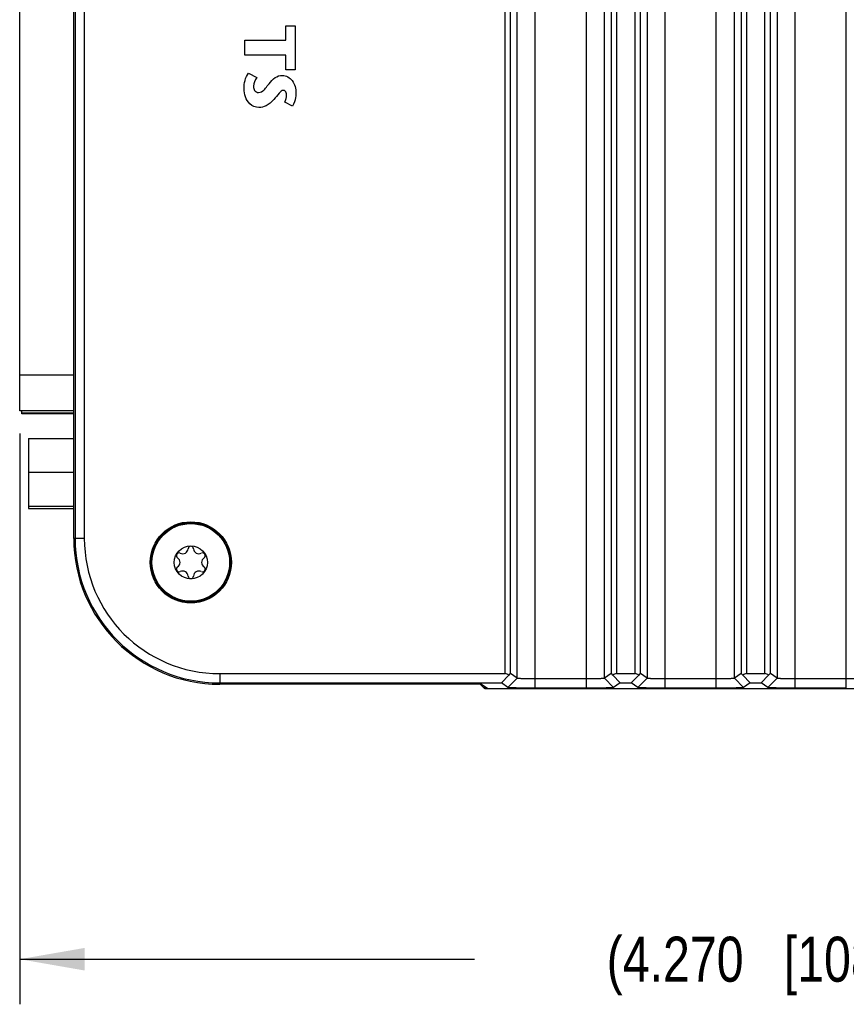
# Model space of a CAD drawing. Header units: inches. Extents: x 0 to 34, y 0 to 22.
# Tile 59 of 65: x 25.5 to 27.8, y 11.2 to 14. Entities that reach past the tile are written whole.
import ezdxf

# ---------------------------------------------------------------- set-up
doc = ezdxf.new("R2010")
doc.units = ezdxf.units.IN
doc.header["$LTSCALE"] = 1.87
doc.header["$MEASUREMENT"] = 0
doc.layers.get('0').update_dxf_attribs({"linetype": 'CONTINUOUS'})
doc.layers.add('02___PRT_ALL_AXES', color=7, linetype='CONTINUOUS')
doc.layers.add('DIMENSIONS', color=7, linetype='CONTINUOUS')
doc.styles.get("Standard").update_dxf_attribs({"font": 'txt', "width": 0.8})
doc.dimstyles.new('DIMSTYLE_1', dxfattribs={"dimtxt": 0.125, "dimasz": 0.18, "dimexe": 0.125, "dimexo": 0.0625, "dimgap": 0.0625, "dimtad": 0, "dimtih": 1, "dimtoh": 1, "dimdec": 3, "dimzin": 4, "dimdsep": 46, "dimtxsty": 'STANDARD', "dimblk": '_FILLED', "dimblk1": '_FILLED', "dimblk2": '_FILLED', "dimcen": 0.09, "dimadec": 0, "dimazin": 0, "dimtp": 0.001, "dimtm": 0.001, "dimtfac": 1, "dimtdec": 3, "dimtofl": 0, "dimtmove": 0, "dimatfit": 3, "dimldrblk": '_FILLED', "dimfxl": 1, "dimtolj": 1, "dimtzin": 4, "dimarcsym": 0})

# ---------------------------------------------------------------- blocks, each defined once
blk = doc.blocks.new('_FILLED')
at = {"color": 0, "linetype": 'BYBLOCK'}
blk.add_solid([(0, 0), (-1, 0.174), (-1, -0.174)], dxfattribs=at)
blk = doc.blocks.new('*D8')
at = {"layer": 'DIMENSIONS', "color": 2, "linetype": 'CONTINUOUS'}
for p, q in [((25.532, 12.8287), (25.532, 11.2461)), ((29.8025, 12.4751), (29.8025, 11.2461)), ((25.532, 11.3711), (26.7922, 11.3711)), ((29.8025, 11.3711), (28.5422, 11.3711))]:
    blk.add_line(p, q, dxfattribs=at)
at = {"layer": 'DIMENSIONS', "color": 2, "linetype": 'CONTINUOUS', "xscale": 0.18, "yscale": 0.18, "zscale": 0.18, "rotation": 180}
blk.add_blockref('_FILLED', (25.532, 11.3711), dxfattribs=at)
at = {"layer": 'DIMENSIONS', "color": 2, "linetype": 'CONTINUOUS', "xscale": 0.18, "yscale": 0.18, "zscale": 0.18}
blk.add_blockref('_FILLED', (29.8025, 11.3711), dxfattribs=at)
at = {"layer": 'DIMENSIONS', "color": 2, "linetype": 'CONTINUOUS', "insert": (27.6672, 11.4336), "char_height": 0.125, "width": 1.625, "attachment_point": 2, "line_spacing_factor": 0.9}
blk.add_mtext('(4.270{\\Ftxt.shx;\\W1.000000;\\H0.125000; }[108.47])', dxfattribs=at)

msp = doc.modelspace()

# ---------------------------------------------------------------- linework, layer by layer
at = {"color": 7, "linetype": 'CONTINUOUS'}
for p, q in [((27.6802, 12.1223), (27.6802, 17.2529)), ((27.8217, 12.1223), (27.8217, 17.2529)), ((27.6302, 17.2255), (27.6302, 12.1497)), ((26.8765, 12.1626), (26.8765, 17.2126)), ((26.8915, 12.1629), (26.8915, 17.2124)), ((27.1705, 17.2124), (27.1705, 12.1629)), ((27.1855, 17.2126), (27.1855, 12.1626)), ((27.2365, 12.1626), (27.2365, 17.2126)), ((27.2515, 12.1629), (27.2515, 17.2124)), ((27.5305, 17.2124), (27.5305, 12.1629)), ((27.5455, 17.2126), (27.5455, 12.1626)), ((27.5965, 12.1626), (27.5965, 17.2126)), ((27.6115, 12.1629), (27.6115, 17.2124)), ((25.6817, 12.5376), (25.6817, 16.8376)), ((25.6854, 16.8376), (25.6854, 12.5376)), ((25.711, 16.8376), (25.711, 12.5376)), ((26.9602, 12.1223), (26.9602, 14.8476)), ((27.1017, 12.1223), (27.1017, 14.8476)), ((27.3202, 12.1223), (27.3202, 14.8476)), ((27.4617, 12.1223), (27.4617, 14.8476)), ((26.9102, 12.1497), (26.9102, 14.8366)), ((27.1517, 12.1497), (27.1517, 14.8367)), ((27.2702, 14.8366), (27.2702, 12.1497)), ((27.5117, 12.1497), (27.5117, 14.8367)), ((25.532, 12.8912), (25.532, 14.4022)), ((25.532, 12.9912), (25.6817, 12.9912)), ((25.6817, 12.8912), (25.532, 12.8912)), ((25.5565, 12.8142), (25.5565, 12.6207)), ((25.5565, 12.8142), (25.6817, 12.8142)), ((25.5565, 12.7207), (25.6817, 12.7207)), ((25.5565, 12.6272), (25.6817, 12.6272)), ((25.5565, 12.6207), (25.6817, 12.6207)), ((25.711, 12.5376), (25.6817, 12.5376)), ((26.086, 12.1626), (26.8765, 12.1626)), ((26.086, 12.1626), (26.086, 12.1333)), ((26.8662, 12.137), (26.8866, 12.1586)), ((26.8846, 12.1241), (26.9102, 12.1497)), ((26.9102, 12.1497), (26.8915, 12.1629)), ((27.1017, 12.1479), (26.9602, 12.1479)), ((27.1705, 12.1629), (27.1517, 12.1497)), ((27.1773, 12.1241), (27.1517, 12.1497)), ((27.1957, 12.137), (27.1754, 12.1586)), ((27.1855, 12.1626), (27.2365, 12.1626)), ((27.2262, 12.137), (27.2466, 12.1586)), ((27.2446, 12.1241), (27.2702, 12.1497)), ((27.2702, 12.1497), (27.2515, 12.1629)), ((27.4617, 12.1479), (27.3202, 12.1479)), ((27.5305, 12.1629), (27.5117, 12.1497)), ((27.5373, 12.1241), (27.5117, 12.1497)), ((27.5557, 12.137), (27.5354, 12.1586)), ((27.5455, 12.1626), (27.5965, 12.1626)), ((27.5862, 12.137), (27.6066, 12.1586)), ((27.6046, 12.1241), (27.6302, 12.1497)), ((27.6302, 12.1497), (27.6115, 12.1629)), ((27.8217, 12.1479), (27.6802, 12.1479)), ((26.086, 12.137), (26.8662, 12.137)), ((26.8113, 12.1333), (26.086, 12.1333)), ((26.8195, 12.1211), (26.8073, 12.1333)), ((26.8113, 12.1333), (26.8287, 12.1211)), ((26.8201, 12.1211), (26.8195, 12.1211)), ((26.8201, 12.1211), (26.8201, 12.1271)), ((26.8201, 12.1211), (29.386, 12.1211)), ((26.8287, 12.1211), (26.8293, 12.1211)), ((26.8846, 12.1241), (26.8662, 12.137)), ((27.1017, 12.1223), (26.9602, 12.1223)), ((27.1957, 12.137), (27.1773, 12.1241)), ((27.1957, 12.137), (27.2262, 12.137)), ((27.2446, 12.1241), (27.2262, 12.137)), ((27.4617, 12.1223), (27.3202, 12.1223)), ((27.5557, 12.137), (27.5373, 12.1241)), ((27.5557, 12.137), (27.5862, 12.137)), ((27.6046, 12.1241), (27.5862, 12.137)), ((27.8217, 12.1223), (27.6802, 12.1223))]:
    msp.add_line(p, q, dxfattribs=at)
at = {"color": 40, "linetype": 'CONTINUOUS'}
for p, q in [((26.2688, 13.9185), (26.2688, 13.9586)), ((26.2688, 13.9586), (26.2948, 13.9586)), ((26.2948, 13.9586), (26.2948, 13.8365)), ((26.1558, 13.8766), (26.1558, 13.9185)), ((26.1558, 13.9185), (26.2688, 13.9185)), ((26.2688, 13.8766), (26.1558, 13.8766)), ((26.2688, 13.8365), (26.2688, 13.8766)), ((26.1661, 13.8274), (26.1892, 13.8147)), ((26.2948, 13.8365), (26.2688, 13.8365)), ((26.2879, 13.7358), (26.266, 13.7465))]:
    msp.add_line(p, q, dxfattribs=at)
at = {"color": 7, "linetype": 'CONTINUOUS'}
for radius in [0.1096, 0.1076, 0.0458]:
    msp.add_circle((26.006, 12.471), radius, dxfattribs=at)
for centre, radius, start, end in [((26.086, 12.5376), 0.4043, 180, 270), ((26.086, 12.5376), 0.4006, 180, 270), ((26.086, 12.5376), 0.375, 180, 270), ((25.9835, 12.5099), 0.015, 243.5573, 356.4427), ((26.006, 12.5085), 0.0075, 3.5573, 176.4427), ((26.0284, 12.5099), 0.015, 183.5573, 296.4427), ((25.9735, 12.4897), 0.0075, 63.5573, 236.4427), ((25.9611, 12.471), 0.015, 303.5573, 56.4427), ((26.0385, 12.4897), 0.0075, 303.5573, 116.4427), ((26.0509, 12.471), 0.015, 123.5573, 236.4427), ((25.9735, 12.4522), 0.0075, 123.5573, 296.4427), ((25.9835, 12.4321), 0.015, 3.5573, 116.4427), ((26.0284, 12.4321), 0.015, 63.5573, 176.4427), ((26.0385, 12.4522), 0.0075, 243.5573, 56.4427), ((26.006, 12.4335), 0.0075, 183.5573, 356.4427)]:
    msp.add_arc(centre, radius, start, end, dxfattribs=at)
for centre, major_axis, ratio, start_param, end_param in [((26.8765, 12.1472), (0, 0.0154), 0.975859, -0.738954, 0), ((26.8765, 12.1478), (0.015, 0.015), 0.029658, 0.005214, 0.80215), ((27.1855, 12.1478), (-0.015, 0.015), 0.029658, -0.80215, -0.005214), ((27.1855, 12.1472), (0, 0.0154), 0.975859, 0, 0.738954), ((27.2365, 12.1472), (0, 0.0154), 0.975859, -0.738954, 0), ((27.2365, 12.1478), (0.015, 0.015), 0.029658, 0.005214, 0.80215), ((27.5455, 12.1478), (-0.015, 0.015), 0.029658, -0.80215, -0.005214), ((27.5455, 12.1472), (0, 0.0154), 0.975859, 0, 0.738954), ((27.5965, 12.1472), (0, 0.0154), 0.975859, -0.738954, 0), ((27.5965, 12.1478), (0.015, 0.015), 0.029658, 0.005214, 0.80215)]:
    msp.add_ellipse(centre, major_axis=major_axis, ratio=ratio, start_param=start_param, end_param=end_param, dxfattribs=at)
at = {"color": 40, "linetype": 'CONTINUOUS'}
for points in [[(26.1534, 13.7837), (26.1534, 13.7988), (26.1566, 13.8155), (26.1661, 13.8274)], [(26.1892, 13.8147), (26.184, 13.8078), (26.1794, 13.7994), (26.1794, 13.7908)], [(26.266, 13.7465), (26.2697, 13.7526), (26.2712, 13.76), (26.2712, 13.767)]]:
    msp.add_open_spline(points, degree=3, dxfattribs=at)
for points, knots in [([(26.2227, 13.7978), (26.228, 13.8038), (26.2373, 13.8161), (26.2528, 13.8208), (26.2599, 13.8208)], [0, 0, 0, 0, 0.531732, 1, 1, 1, 1]), ([(26.2599, 13.8208), (26.2701, 13.8208), (26.2922, 13.8074), (26.2972, 13.7841), (26.2972, 13.7722)], [0, 0, 0, 0, 0.462032, 1, 1, 1, 1]), ([(26.1943, 13.7318), (26.1853, 13.7318), (26.1609, 13.7424), (26.1534, 13.7688), (26.1534, 13.7837)], [0, 0, 0, 0, 0.37859, 1, 1, 1, 1]), ([(26.1794, 13.7908), (26.1794, 13.7867), (26.1811, 13.7778), (26.1898, 13.7733), (26.1939, 13.7733)], [0, 0, 0, 0, 0.497633, 1, 1, 1, 1]), ([(26.1939, 13.7733), (26.1967, 13.7733), (26.2094, 13.7779), (26.2161, 13.7901), (26.2227, 13.7978)], [0, 0, 0, 0, 0.211502, 1, 1, 1, 1]), ([(26.2627, 13.7793), (26.2581, 13.7793), (26.2482, 13.7689), (26.2413, 13.7598), (26.236, 13.7541)], [0, 0, 0, 0, 0.37209, 1, 1, 1, 1]), ([(26.2712, 13.767), (26.2712, 13.7688), (26.2709, 13.774), (26.2661, 13.7793), (26.2627, 13.7793)], [0, 0, 0, 0, 0.340145, 1, 1, 1, 1]), ([(26.2972, 13.7722), (26.2972, 13.768), (26.2961, 13.7555), (26.2923, 13.743), (26.2879, 13.7358)], [0, 0, 0, 0, 0.331063, 1, 1, 1, 1]), ([(26.236, 13.7541), (26.2297, 13.7473), (26.2178, 13.7353), (26.2012, 13.7318), (26.1943, 13.7318)], [0, 0, 0, 0, 0.57767, 1, 1, 1, 1])]:
    msp.add_open_spline(points, degree=3, knots=knots, dxfattribs=at)
at = {"color": 7, "linetype": 'CONTINUOUS'}
for points, knots in [([(26.9602, 12.1479), (26.957, 12.1479), (26.9508, 12.148), (26.9417, 12.1481), (26.9345, 12.1482), (26.9292, 12.1483), (26.9256, 12.1485), (26.9223, 12.1486), (26.9194, 12.1487), (26.9168, 12.1489), (26.9147, 12.149), (26.9131, 12.1492), (26.9121, 12.1493), (26.9115, 12.1494), (26.9111, 12.1495), (26.9107, 12.1495), (26.9104, 12.1496), (26.9103, 12.1497), (26.9102, 12.1497)], [0, 0, 0, 0, 0.190548, 0.374238, 0.544068, 0.621872, 0.693966, 0.759659, 0.818377, 0.869581, 0.912801, 0.947683, 0.961894, 0.973904, 0.983704, 0.991292, 0.99669, 1, 1, 1, 1]), ([(27.1517, 12.1497), (27.1517, 12.1497), (27.1515, 12.1496), (27.1513, 12.1495), (27.1509, 12.1495), (27.1504, 12.1494), (27.1498, 12.1493), (27.1488, 12.1492), (27.1473, 12.149), (27.1451, 12.1489), (27.1426, 12.1487), (27.1397, 12.1486), (27.1364, 12.1485), (27.1328, 12.1483), (27.1274, 12.1482), (27.1202, 12.1481), (27.1112, 12.148), (27.1049, 12.1479), (27.1017, 12.1479)], [0, 0, 0, 0, 0.003348, 0.00876, 0.016352, 0.026151, 0.038159, 0.052366, 0.087245, 0.130464, 0.181668, 0.240388, 0.306082, 0.378176, 0.45598, 0.625801, 0.809468, 1, 1, 1, 1]), ([(27.3202, 12.1479), (27.317, 12.1479), (27.3108, 12.148), (27.3017, 12.1481), (27.2945, 12.1482), (27.2892, 12.1483), (27.2856, 12.1485), (27.2823, 12.1486), (27.2794, 12.1487), (27.2768, 12.1489), (27.2747, 12.149), (27.2731, 12.1492), (27.2721, 12.1493), (27.2715, 12.1494), (27.2711, 12.1495), (27.2707, 12.1495), (27.2704, 12.1496), (27.2703, 12.1497), (27.2702, 12.1497)], [0, 0, 0, 0, 0.190548, 0.374238, 0.544068, 0.621872, 0.693966, 0.759659, 0.818377, 0.869581, 0.912801, 0.947683, 0.961894, 0.973904, 0.983704, 0.991292, 0.99669, 1, 1, 1, 1]), ([(27.5117, 12.1497), (27.5117, 12.1497), (27.5115, 12.1496), (27.5113, 12.1495), (27.5109, 12.1495), (27.5104, 12.1494), (27.5098, 12.1493), (27.5088, 12.1492), (27.5073, 12.149), (27.5051, 12.1489), (27.5026, 12.1487), (27.4997, 12.1486), (27.4964, 12.1485), (27.4928, 12.1483), (27.4874, 12.1482), (27.4802, 12.1481), (27.4712, 12.148), (27.4649, 12.1479), (27.4617, 12.1479)], [0, 0, 0, 0, 0.003348, 0.00876, 0.016352, 0.026151, 0.038159, 0.052366, 0.087245, 0.130464, 0.181668, 0.240388, 0.306082, 0.378176, 0.45598, 0.625801, 0.809468, 1, 1, 1, 1]), ([(27.6802, 12.1479), (27.677, 12.1479), (27.6708, 12.148), (27.6617, 12.1481), (27.6545, 12.1482), (27.6492, 12.1483), (27.6456, 12.1485), (27.6423, 12.1486), (27.6394, 12.1487), (27.6368, 12.1489), (27.6347, 12.149), (27.6331, 12.1492), (27.6321, 12.1493), (27.6315, 12.1494), (27.6311, 12.1495), (27.6307, 12.1495), (27.6304, 12.1496), (27.6303, 12.1497), (27.6302, 12.1497)], [0, 0, 0, 0, 0.190548, 0.374238, 0.544068, 0.621872, 0.693966, 0.759659, 0.818377, 0.869581, 0.912801, 0.947683, 0.961894, 0.973904, 0.983704, 0.991292, 0.99669, 1, 1, 1, 1]), ([(27.8717, 12.1497), (27.8717, 12.1497), (27.8715, 12.1496), (27.8713, 12.1495), (27.8709, 12.1495), (27.8704, 12.1494), (27.8698, 12.1493), (27.8688, 12.1492), (27.8673, 12.149), (27.8651, 12.1489), (27.8626, 12.1487), (27.8597, 12.1486), (27.8564, 12.1485), (27.8528, 12.1483), (27.8474, 12.1482), (27.8402, 12.1481), (27.8312, 12.148), (27.8249, 12.1479), (27.8217, 12.1479)], [0, 0, 0, 0, 0.003348, 0.00876, 0.016352, 0.026151, 0.038159, 0.052366, 0.087245, 0.130464, 0.181668, 0.240388, 0.306082, 0.378176, 0.45598, 0.625801, 0.809468, 1, 1, 1, 1]), ([(26.9602, 12.1223), (26.9555, 12.1223), (26.9461, 12.1224), (26.9323, 12.1225), (26.9214, 12.1226), (26.9132, 12.1227), (26.9077, 12.1229), (26.9027, 12.123), (26.8982, 12.1231), (26.8943, 12.1233), (26.8911, 12.1234), (26.8888, 12.1236), (26.8874, 12.1237), (26.8865, 12.1238), (26.8858, 12.1239), (26.8853, 12.1239), (26.8849, 12.124), (26.8847, 12.1241), (26.8846, 12.1241)], [0, 0, 0, 0, 0.188297, 0.372656, 0.544902, 0.623854, 0.696918, 0.763372, 0.822521, 0.873798, 0.916675, 0.950686, 0.964345, 0.975795, 0.985054, 0.992146, 0.997103, 1, 1, 1, 1]), ([(27.1773, 12.1241), (27.1773, 12.1241), (27.1771, 12.124), (27.1767, 12.1239), (27.1761, 12.1239), (27.1754, 12.1238), (27.1745, 12.1237), (27.173, 12.1236), (27.1707, 12.1234), (27.1674, 12.1233), (27.1635, 12.1231), (27.159, 12.123), (27.1539, 12.1228), (27.1484, 12.1227), (27.1402, 12.1226), (27.1293, 12.1225), (27.1157, 12.1224), (27.1064, 12.1223), (27.1017, 12.1223)], [0, 0, 0, 0, 0.003014, 0.008133, 0.015434, 0.024957, 0.036733, 0.050785, 0.085658, 0.129219, 0.181051, 0.240693, 0.307547, 0.380987, 0.460306, 0.632188, 0.814313, 1, 1, 1, 1]), ([(27.3202, 12.1223), (27.3155, 12.1223), (27.3061, 12.1224), (27.2923, 12.1225), (27.2814, 12.1226), (27.2732, 12.1227), (27.2677, 12.1229), (27.2627, 12.123), (27.2582, 12.1231), (27.2543, 12.1233), (27.2511, 12.1234), (27.2488, 12.1236), (27.2474, 12.1237), (27.2465, 12.1238), (27.2458, 12.1239), (27.2453, 12.1239), (27.2449, 12.124), (27.2447, 12.1241), (27.2446, 12.1241)], [0, 0, 0, 0, 0.188297, 0.372656, 0.544902, 0.623854, 0.696918, 0.763372, 0.822521, 0.873798, 0.916675, 0.950686, 0.964345, 0.975795, 0.985054, 0.992146, 0.997103, 1, 1, 1, 1]), ([(27.5373, 12.1241), (27.5373, 12.1241), (27.5371, 12.124), (27.5367, 12.1239), (27.5361, 12.1239), (27.5354, 12.1238), (27.5345, 12.1237), (27.533, 12.1236), (27.5307, 12.1234), (27.5274, 12.1233), (27.5235, 12.1231), (27.519, 12.123), (27.5139, 12.1228), (27.5084, 12.1227), (27.5002, 12.1226), (27.4893, 12.1225), (27.4757, 12.1224), (27.4664, 12.1223), (27.4617, 12.1223)], [0, 0, 0, 0, 0.003014, 0.008133, 0.015434, 0.024957, 0.036733, 0.050785, 0.085658, 0.129219, 0.181051, 0.240693, 0.307547, 0.380987, 0.460306, 0.632188, 0.814313, 1, 1, 1, 1]), ([(27.6802, 12.1223), (27.6755, 12.1223), (27.6661, 12.1224), (27.6523, 12.1225), (27.6414, 12.1226), (27.6332, 12.1227), (27.6277, 12.1229), (27.6227, 12.123), (27.6182, 12.1231), (27.6143, 12.1233), (27.6111, 12.1234), (27.6088, 12.1236), (27.6074, 12.1237), (27.6065, 12.1238), (27.6058, 12.1239), (27.6053, 12.1239), (27.6049, 12.124), (27.6047, 12.1241), (27.6046, 12.1241)], [0, 0, 0, 0, 0.188297, 0.372656, 0.544902, 0.623854, 0.696918, 0.763372, 0.822521, 0.873798, 0.916675, 0.950686, 0.964345, 0.975795, 0.985054, 0.992146, 0.997103, 1, 1, 1, 1])]:
    msp.add_open_spline(points, degree=3, knots=knots, dxfattribs=at)
at = {"layer": '02___PRT_ALL_AXES', "color": 7, "linetype": 'CONTINUOUS'}
for p, q in [((25.538, 12.8828), (25.538, 12.8912)), ((25.6817, 12.8847), (25.538, 12.8847)), ((25.6817, 12.8828), (25.538, 12.8828))]:
    msp.add_line(p, q, dxfattribs=at)
msp.add_circle((26.006, 12.471), 0.1125, dxfattribs=at)

# ---------------------------------------------------------------- dimensions: what is measured, and where the dimension line sits
at = {"layer": 'DIMENSIONS', "color": 2, "linetype": 'CONTINUOUS'}
dim = msp.add_linear_dim(base=(25.531981, 11.371116), p1=(29.802478, 12.537613), p2=(25.531981, 12.891177), angle=180, text='(<>)', dimstyle='DIMSTYLE_1', dxfattribs=at)
dim.commit()
dim.dimension.update_dxf_attribs({"geometry": '*D8', "text_midpoint": (27.667229, 11.371116), "dimtype": 160})

doc.saveas('drawing.dxf')
